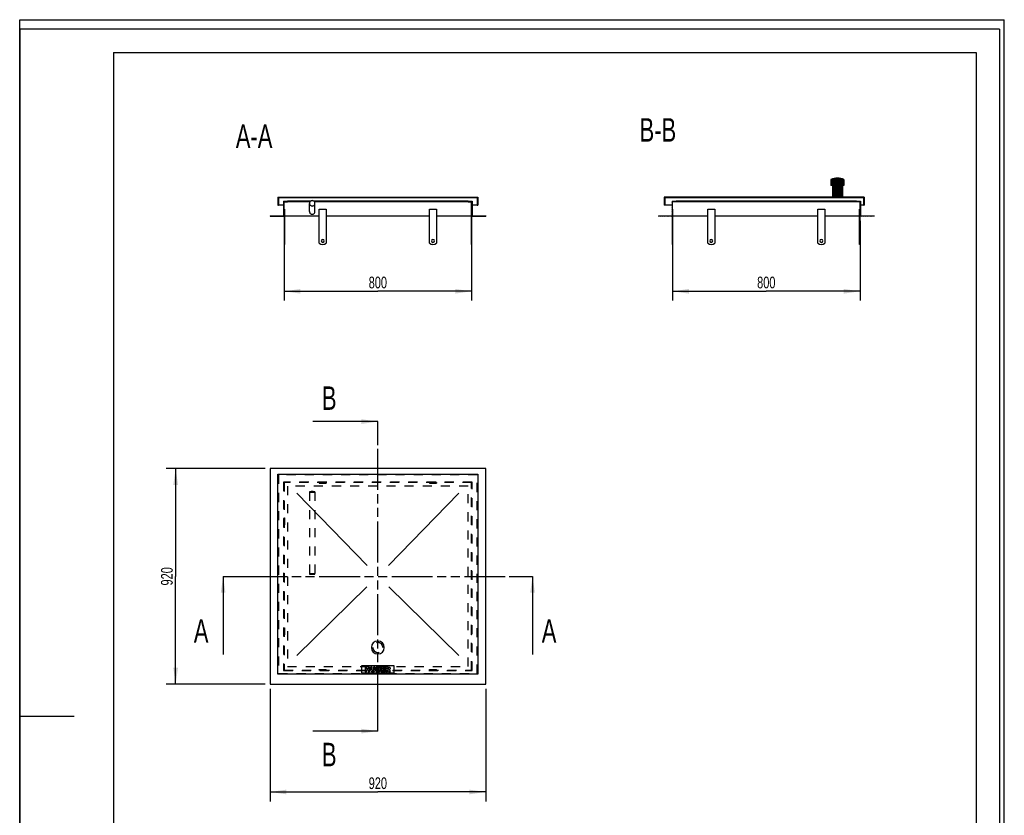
# Model space of a CAD drawing. Header units: millimetres. Extents: x 0 to 4200, y 0 to 5940.
# Tile 2 of 2: x 0 to 4200, y 2547 to 5940. Entities that reach past the tile are written whole.
import ezdxf

# ---------------------------------------------------------------- set-up
doc = ezdxf.new("R2010")
doc.units = ezdxf.units.MM
doc.header["$LTSCALE"] = 387.2
doc.linetypes.add('HIDDEN', pattern=[0.2, 0.1, -0.1])
doc.linetypes.add('PHANTOM', pattern=[0.8, 0.45, -0.05, 0.1, -0.05, 0.1, -0.05])
doc.layers.get('0').update_dxf_attribs({"linetype": 'CONTINUOUS'})
for name, color, linetype in [('_2D-BEM', 7, 'CONTINUOUS'), ('_ACHSEN', 7, 'CONTINUOUS'), ('_KURVEN', 7, 'CONTINUOUS'), ('_ZEICHNUNGSELEM', 7, 'CONTINUOUS'), ('DEFAULT_2', 8, 'HIDDEN'), ('HATCHING_BL0', 7, 'CONTINUOUS'), ('HATCHING_BL1', 7, 'CONTINUOUS')]:
    doc.layers.add(name, color=color, linetype=linetype)
doc.styles.get("Standard").update_dxf_attribs({"font": 'txt', "width": 0.7})
doc.dimstyles.new('DIMSTYLE_1', dxfattribs={"dimtxt": 50, "dimasz": 70, "dimexe": 2, "dimexo": 1, "dimtad": 1, "dimdec": 1, "dimtxsty": 'Standard', "dimblk": '_FILLED', "dimblk1": '_FILLED', "dimblk2": '_FILLED', "dimcen": 0.09, "dimadec": 0, "dimazin": 0, "dimtp": 0.8, "dimtm": 0.8, "dimtfac": 1, "dimtdec": 1, "dimtofl": 0, "dimtmove": 0, "dimatfit": 3, "dimldrblk": '_FILLED', "dimfxl": 1, "dimtolj": 1, "dimarcsym": 0})
doc.dimstyles.get("Standard").update_dxf_attribs({"dimtxt": 50, "dimasz": 70, "dimexe": 2, "dimexo": 1, "dimtad": 1, "dimdec": 1, "dimtxsty": 'Standard', "dimblk": '_FILLED', "dimblk1": '_FILLED', "dimblk2": '_FILLED', "dimcen": 0.09, "dimadec": 0, "dimazin": 0, "dimtol": 1, "dimtp": 0.1, "dimtm": 0.1, "dimtfac": 1, "dimtdec": 1, "dimtofl": 0, "dimtmove": 0, "dimatfit": 3, "dimldrblk": '_FILLED', "dimfxl": 1, "dimtolj": 1, "dimarcsym": 0})

# ---------------------------------------------------------------- blocks, each defined once
blk = doc.blocks.new('_FILLED')
at = {"color": 0, "linetype": 'ByBlock'}
blk.add_solid([(0, 0), (-1, 0.1428571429), (-1, -0.1428571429)], dxfattribs=at)
blk = doc.blocks.new('*D1')
at = {"layer": '_2D-BEM', "color": 2, "linetype": 'Continuous'}
for p, q in [((1127.7317073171, 5081.8440768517), (1127.7317073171, 4741.8440768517)), ((1927.7317073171, 5081.8440768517), (1927.7317073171, 4741.8440768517)), ((1127.7317073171, 4781.8440768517), (1527.7317073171, 4781.8440768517)), ((1927.7317073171, 4781.8440768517), (1527.7317073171, 4781.8440768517))]:
    blk.add_line(p, q, dxfattribs=at)
at = {"layer": '_2D-BEM', "color": 2, "linetype": 'Continuous', "xscale": 70, "yscale": 70, "zscale": 70, "rotation": 180}
blk.add_blockref('_FILLED', (1127.7317073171, 4781.8440768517), dxfattribs=at)
at = {"layer": '_2D-BEM', "color": 2, "linetype": 'Continuous', "xscale": 70, "yscale": 70, "zscale": 70}
blk.add_blockref('_FILLED', (1927.7317073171, 4781.8440768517), dxfattribs=at)
at = {"layer": '_2D-BEM', "color": 2, "linetype": 'Continuous', "insert": (1527.7317073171, 4844.3440768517), "char_height": 50, "width": 176.7857142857, "attachment_point": 2, "line_spacing_factor": 0.9}
blk.add_mtext('800', dxfattribs=at)
blk = doc.blocks.new('*D2')
at = {"layer": '_2D-BEM', "color": 2, "linetype": 'Continuous'}
for p, q in [((1047.7317073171, 4026.2875481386), (625.2663928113, 4026.2875481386)), ((665.2663928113, 4026.2875481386), (665.2663928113, 3566.2875481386)), ((665.2663928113, 3106.2875481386), (665.2663928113, 3566.2875481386)), ((1047.7317073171, 3106.2875481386), (625.2663928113, 3106.2875481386))]:
    blk.add_line(p, q, dxfattribs=at)
at = {"layer": '_2D-BEM', "color": 2, "linetype": 'Continuous', "xscale": 70, "yscale": 70, "zscale": 70}
for p, rotation in [((665.2663928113, 4026.2875481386), 90), ((665.2663928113, 3106.2875481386), 270)]:
    blk.add_blockref('_FILLED', p, dxfattribs=dict(at, rotation=rotation))
at = {"layer": '_2D-BEM', "color": 2, "linetype": 'Continuous', "insert": (602.7663928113, 3566.2875481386), "char_height": 50, "width": 176.7857142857, "attachment_point": 2, "rotation": 90, "line_spacing_factor": 0.9}
blk.add_mtext('920', dxfattribs=at)
blk = doc.blocks.new('*D3')
at = {"layer": '_2D-BEM', "color": 2, "linetype": 'Continuous'}
for p, q in [((1067.7317073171, 3086.2875481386), (1067.7317073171, 2606.632341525)), ((1987.7317073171, 3086.2875481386), (1987.7317073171, 2606.632341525)), ((1067.7317073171, 2646.632341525), (1527.7317073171, 2646.632341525)), ((1987.7317073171, 2646.632341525), (1527.7317073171, 2646.632341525))]:
    blk.add_line(p, q, dxfattribs=at)
at = {"layer": '_2D-BEM', "color": 2, "linetype": 'Continuous', "xscale": 70, "yscale": 70, "zscale": 70, "rotation": 180}
blk.add_blockref('_FILLED', (1067.7317073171, 2646.632341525), dxfattribs=at)
at = {"layer": '_2D-BEM', "color": 2, "linetype": 'Continuous', "xscale": 70, "yscale": 70, "zscale": 70}
blk.add_blockref('_FILLED', (1987.7317073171, 2646.632341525), dxfattribs=at)
at = {"layer": '_2D-BEM', "color": 2, "linetype": 'Continuous', "insert": (1527.7317073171, 2709.132341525), "char_height": 50, "width": 176.7857142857, "attachment_point": 2, "line_spacing_factor": 0.9}
blk.add_mtext('920', dxfattribs=at)
blk = doc.blocks.new('*D4')
at = {"layer": '_2D-BEM', "color": 2, "linetype": 'Continuous'}
for p, q in [((2784.6790757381, 5081.8440768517), (2784.6790757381, 4741.8440768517)), ((3584.6790757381, 5081.8440768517), (3584.6790757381, 4741.8440768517)), ((2784.6790757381, 4781.8440768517), (3184.6790757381, 4781.8440768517)), ((3584.6790757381, 4781.8440768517), (3184.6790757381, 4781.8440768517))]:
    blk.add_line(p, q, dxfattribs=at)
at = {"layer": '_2D-BEM', "color": 2, "linetype": 'Continuous', "xscale": 70, "yscale": 70, "zscale": 70, "rotation": 180}
blk.add_blockref('_FILLED', (2784.6790757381, 4781.8440768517), dxfattribs=at)
at = {"layer": '_2D-BEM', "color": 2, "linetype": 'Continuous', "xscale": 70, "yscale": 70, "zscale": 70}
blk.add_blockref('_FILLED', (3584.6790757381, 4781.8440768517), dxfattribs=at)
at = {"layer": '_2D-BEM', "color": 2, "linetype": 'Continuous', "insert": (3184.6790757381, 4844.3440768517), "char_height": 50, "width": 176.7857142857, "attachment_point": 2, "line_spacing_factor": 0.9}
blk.add_mtext('800', dxfattribs=at)
blk = doc.blocks.new('HATCHING_BL0', base_point=(1527.7317073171, 3399.8345829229))
at = {"layer": 'HATCHING_BL0', "color": 7, "linetype": 'PHANTOM'}
for p, q in [((867.7317073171, 3566.2875481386), (967.7317073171, 3566.2875481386)), ((967.7317073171, 3566.2875481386), (2087.7317073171, 3566.2875481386)), ((2087.7317073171, 3566.2875481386), (2187.7317073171, 3566.2875481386))]:
    blk.add_line(p, q, dxfattribs=at)
at = {"layer": 'HATCHING_BL0', "color": 7, "linetype": 'Continuous', "char_height": 100, "width": 128.5714285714, "attachment_point": 1, "line_spacing_factor": 0.9}
for insert in [(742.7317073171, 3383.3816177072), (2227.0174216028, 3383.3816177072)]:
    blk.add_mtext('A', dxfattribs=dict(at, insert=insert))
at = {"layer": 'HATCHING_BL0', "color": 7, "linetype": 'Continuous'}
for points in [[(867.7317073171, 3566.2875481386), (867.7317073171, 3233.3816177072)], [(2187.7317073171, 3566.2875481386), (2187.7317073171, 3233.3816177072)]]:
    blk.add_leader(points, dimstyle='Standard', override={"dimtad": 0}, dxfattribs=at)
blk = doc.blocks.new('HATCHING_BL1', base_point=(1388.7892813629, 3566.2875481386))
at = {"layer": 'HATCHING_BL1', "color": 7, "linetype": 'PHANTOM'}
for p, q in [((1527.7317073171, 4126.2875481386), (1527.7317073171, 4226.2875481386)), ((1527.7317073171, 3006.2875481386), (1527.7317073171, 4126.2875481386)), ((1527.7317073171, 2906.2875481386), (1527.7317073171, 3006.2875481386))]:
    blk.add_line(p, q, dxfattribs=at)
at = {"layer": 'HATCHING_BL1', "color": 7, "linetype": 'Continuous', "char_height": 100, "width": 117.8571428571, "attachment_point": 1, "line_spacing_factor": 0.9}
for insert in [(1289.1325696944, 4376.2875481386), (1289.1325696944, 2856.2875481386)]:
    blk.add_mtext('B', dxfattribs=dict(at, insert=insert))
at = {"layer": 'HATCHING_BL1', "color": 7, "linetype": 'Continuous'}
for points in [[(1527.7317073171, 4226.2875481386), (1249.8468554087, 4226.2875481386)], [(1527.7317073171, 2906.2875481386), (1249.8468554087, 2906.2875481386)]]:
    blk.add_leader(points, dimstyle='Standard', override={"dimtad": 0}, dxfattribs=at)

msp = doc.modelspace()

# ---------------------------------------------------------------- hatches: boundary and pattern name
at = {"linetype": 'Continuous'}
h = msp.add_hatch(dxfattribs=at)
h.set_pattern_fill('B', color=2, scale=2.6054165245, angle=45, style=0, pattern_type=0)
h.set_pattern_definition([(45, (0, 0), (-1.8423076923, 1.8423076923), [])])
h.paths.add_polyline_path([(3644.6790757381, 5101.8440768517), (3584.6790757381, 5101.8440768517), (3584.6790757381, 5163.8440768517), (3569.6790757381, 5163.8440768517), (3569.6790757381, 5165.8440768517), (3586.6790757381, 5165.8440768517), (3586.6790757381, 5103.8440768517), (3644.6790757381, 5103.8440768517)])
edge = h.paths.add_edge_path()
edge.add_line((2784.6790757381, 5101.8440768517), (2724.6790757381, 5101.8440768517))
edge.add_line((2724.6790757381, 5103.8440768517), (2724.6790757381, 5101.8440768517))
edge.add_line((2724.6790757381, 5103.8440768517), (2782.6790757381, 5103.8440768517))
edge.add_line((2782.6790757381, 5165.8440768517), (2782.6790757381, 5103.8440768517))
edge.add_line((2782.6790757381, 5165.8440768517), (2799.6790757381, 5165.8440768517))
edge.add_line((2799.6790757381, 5163.8440768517), (2799.6790757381, 5165.8440768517))
edge.add_line((2799.6790757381, 5163.8440768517), (2784.6790757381, 5163.8440768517))
edge.add_line((2784.6790757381, 5101.8440768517), (2784.6790757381, 5163.8440768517))
edge = h.paths.add_edge_path()
edge.add_line((3601.6790757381, 5148.8440768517), (3599.6790757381, 5148.8440768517))
edge.add_line((3599.6790757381, 5180.8440768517), (3599.6790757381, 5148.8440768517))
edge.add_line((3599.6790757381, 5180.8440768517), (2751.6790757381, 5180.8440768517))
edge.add_line((2751.6790757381, 5180.8440768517), (2751.6790757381, 5148.8440768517))
edge.add_line((2751.6790757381, 5148.8440768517), (2749.6790757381, 5148.8440768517))
edge.add_line((2749.6790757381, 5182.8440768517), (2749.6790757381, 5148.8440768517))
edge.add_line((3466.9290757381, 5182.8440768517), (2749.6790757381, 5182.8440768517))
edge.add_line((3466.9290757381, 5232.8440768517), (3466.9290757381, 5182.8440768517))
edge.add_line((3466.9290757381, 5232.8440768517), (3460.6290757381, 5232.8440768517))
edge.add_line((3460.6290757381, 5257.8440768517), (3460.6290757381, 5232.8440768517))
edge.add_arc((3488.1290757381, 5207.3465521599), 57.5, 90, 118.5718781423)
edge.add_arc((3488.1290757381, 5207.3465521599), 57.5, 61.42812185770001, 90)
edge.add_line((3515.6290757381, 5257.8440768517), (3515.6290757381, 5232.8440768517))
edge.add_line((3515.6290757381, 5232.8440768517), (3509.3290757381, 5232.8440768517))
edge.add_line((3509.3290757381, 5232.8440768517), (3509.3290757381, 5182.8440768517))
edge.add_line((3601.6790757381, 5182.8440768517), (3509.3290757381, 5182.8440768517))
edge.add_line((3601.6790757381, 5182.8440768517), (3601.6790757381, 5148.8440768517))
h = msp.add_hatch(dxfattribs=at)
h.set_pattern_fill('A', color=2, scale=2.6298932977, angle=45, style=0, pattern_type=0)
h.set_pattern_definition([(45, (0, 0), (-1.8596153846, 1.8596153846), [])])
edge = h.paths.add_edge_path()
edge.add_line((1067.7317073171, 5101.8440768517), (1127.7317073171, 5101.8440768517))
edge.add_line((1067.7317073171, 5103.8440768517), (1067.7317073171, 5101.8440768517))
edge.add_line((1067.7317073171, 5103.8440768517), (1125.7317073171, 5103.8440768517))
edge.add_line((1125.7317073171, 5165.8440768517), (1125.7317073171, 5103.8440768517))
edge.add_line((1125.7317073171, 5165.8440768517), (1142.7317073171, 5165.8440768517))
edge.add_line((1142.7317073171, 5163.8440768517), (1142.7317073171, 5165.8440768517))
edge.add_line((1127.7317073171, 5163.8440768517), (1142.7317073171, 5163.8440768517))
edge.add_line((1127.7317073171, 5101.8440768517), (1127.7317073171, 5163.8440768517))
edge = h.paths.add_edge_path()
edge.add_line((1927.7317073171, 5101.8440768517), (1987.7317073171, 5101.8440768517))
edge.add_line((1927.7317073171, 5101.8440768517), (1927.7317073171, 5163.8440768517))
edge.add_line((1912.7317073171, 5163.8440768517), (1927.7317073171, 5163.8440768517))
edge.add_line((1912.7317073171, 5163.8440768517), (1912.7317073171, 5165.8440768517))
edge.add_line((1912.7317073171, 5165.8440768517), (1929.7317073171, 5165.8440768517))
edge.add_line((1929.7317073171, 5165.8440768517), (1929.7317073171, 5103.8440768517))
edge.add_line((1929.7317073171, 5103.8440768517), (1987.7317073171, 5103.8440768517))
edge.add_line((1987.7317073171, 5103.8440768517), (1987.7317073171, 5101.8440768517))
edge = h.paths.add_edge_path()
edge.add_line((1101.7317073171, 5148.8440768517), (1103.7317073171, 5148.8440768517))
edge.add_line((1101.7317073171, 5182.8440768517), (1101.7317073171, 5148.8440768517))
edge.add_line((1101.7317073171, 5182.8440768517), (1953.7317073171, 5182.8440768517))
edge.add_line((1953.7317073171, 5182.8440768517), (1953.7317073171, 5148.8440768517))
edge.add_line((1951.7317073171, 5148.8440768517), (1953.7317073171, 5148.8440768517))
edge.add_line((1951.7317073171, 5180.8440768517), (1951.7317073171, 5148.8440768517))
edge.add_line((1951.7317073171, 5180.8440768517), (1103.7317073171, 5180.8440768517))
edge.add_line((1103.7317073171, 5180.8440768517), (1103.7317073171, 5148.8440768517))

# ---------------------------------------------------------------- linework, layer by layer
at = {"color": 7, "linetype": 'Continuous'}
for p, q in [((0, 5940), (4200, 5940)), ((0, 0), (0, 5940)), ((0, 5940), (4200, 5940)), ((0, 0), (0, 5940)), ((4200, 0), (4200, 5940)), ((4200, 0), (4200, 5940)), ((3460.6290757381, 5257.8440768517), (3460.6290757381, 5232.8440768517)), ((3515.6290757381, 5257.8440768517), (3515.6290757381, 5232.8440768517)), ((3466.9290757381, 5232.8440768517), (3460.6290757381, 5232.8440768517)), ((3466.9290757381, 5232.8440768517), (3466.9290757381, 5182.8440768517)), ((3515.6290757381, 5232.8440768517), (3509.3290757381, 5232.8440768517)), ((3509.3290757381, 5232.8440768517), (3509.3290757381, 5182.8440768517)), ((1101.7317073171, 5182.8440768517), (1953.7317073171, 5182.8440768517)), ((1101.7317073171, 5182.8440768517), (1101.7317073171, 5148.8440768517)), ((1103.7317073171, 5180.8440768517), (1103.7317073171, 5148.8440768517)), ((1951.7317073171, 5180.8440768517), (1103.7317073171, 5180.8440768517)), ((1951.7317073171, 5180.8440768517), (1951.7317073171, 5148.8440768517)), ((1953.7317073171, 5182.8440768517), (1953.7317073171, 5148.8440768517)), ((3466.9290757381, 5182.8440768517), (2749.6790757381, 5182.8440768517)), ((2749.6790757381, 5182.8440768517), (2749.6790757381, 5148.8440768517)), ((2751.6790757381, 5180.8440768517), (2751.6790757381, 5148.8440768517)), ((3599.6790757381, 5180.8440768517), (2751.6790757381, 5180.8440768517)), ((3601.6790757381, 5182.8440768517), (3509.3290757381, 5182.8440768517)), ((3599.6790757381, 5180.8440768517), (3599.6790757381, 5148.8440768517)), ((3601.6790757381, 5182.8440768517), (3601.6790757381, 5148.8440768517)), ((1101.7317073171, 5148.8440768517), (1103.7317073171, 5148.8440768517)), ((1125.7317073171, 5148.8440768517), (1103.7317073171, 5148.8440768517)), ((1125.7317073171, 5165.8440768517), (1142.7317073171, 5165.8440768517)), ((1125.7317073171, 5165.8440768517), (1125.7317073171, 5103.8440768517)), ((1127.7317073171, 5163.8440768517), (1142.7317073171, 5163.8440768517)), ((1127.7317073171, 5101.8440768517), (1127.7317073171, 5163.8440768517)), ((1240.6379890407, 5165.8440768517), (1142.7317073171, 5165.8440768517)), ((1142.7317073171, 5163.8440768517), (1142.7317073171, 5165.8440768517)), ((1238.6422257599, 5163.8440768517), (1142.7317073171, 5163.8440768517)), ((1236.2317073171, 5121.8440768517), (1236.2317073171, 5156.8440768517)), ((1912.7317073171, 5165.8440768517), (1254.8254255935, 5165.8440768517)), ((1912.7317073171, 5163.8440768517), (1256.8211888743, 5163.8440768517)), ((1259.2317073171, 5121.8440768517), (1259.2317073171, 5156.8440768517)), ((1912.7317073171, 5165.8440768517), (1929.7317073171, 5165.8440768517)), ((1912.7317073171, 5163.8440768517), (1912.7317073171, 5165.8440768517)), ((1912.7317073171, 5163.8440768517), (1927.7317073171, 5163.8440768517)), ((1927.7317073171, 5101.8440768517), (1927.7317073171, 5163.8440768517)), ((1929.7317073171, 5165.8440768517), (1929.7317073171, 5103.8440768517)), ((1951.7317073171, 5148.8440768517), (1929.7317073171, 5148.8440768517)), ((1951.7317073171, 5148.8440768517), (1953.7317073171, 5148.8440768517)), ((2751.6790757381, 5148.8440768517), (2749.6790757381, 5148.8440768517)), ((2782.6790757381, 5148.8440768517), (2751.6790757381, 5148.8440768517)), ((2782.6790757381, 5165.8440768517), (2799.6790757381, 5165.8440768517)), ((2782.6790757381, 5165.8440768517), (2782.6790757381, 5103.8440768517)), ((2799.6790757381, 5163.8440768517), (2784.6790757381, 5163.8440768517)), ((2784.6790757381, 5101.8440768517), (2784.6790757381, 5163.8440768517)), ((3569.6790757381, 5165.8440768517), (2799.6790757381, 5165.8440768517)), ((2799.6790757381, 5163.8440768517), (2799.6790757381, 5165.8440768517)), ((3569.6790757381, 5163.8440768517), (2799.6790757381, 5163.8440768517)), ((3569.6790757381, 5163.8440768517), (3569.6790757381, 5165.8440768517)), ((3569.6790757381, 5165.8440768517), (3586.6790757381, 5165.8440768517)), ((3584.6790757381, 5163.8440768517), (3569.6790757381, 5163.8440768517)), ((3582.6790757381, 4986.8440768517), (3582.6790757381, 5131.8440768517)), ((3584.6790757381, 5131.8440768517), (3582.6790757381, 5131.8440768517)), ((3584.6790757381, 5101.8440768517), (3584.6790757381, 5163.8440768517)), ((3586.6790757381, 5165.8440768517), (3586.6790757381, 5103.8440768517)), ((3599.6790757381, 5148.8440768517), (3586.6790757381, 5148.8440768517)), ((3601.6790757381, 5148.8440768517), (3599.6790757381, 5148.8440768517)), ((1067.7317073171, 5103.8440768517), (1125.7317073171, 5103.8440768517)), ((1067.7317073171, 5103.8440768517), (1067.7317073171, 5101.8440768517)), ((1067.7317073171, 5101.8440768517), (1127.7317073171, 5101.8440768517)), ((1927.7317073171, 5101.8440768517), (1987.7317073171, 5101.8440768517)), ((1929.7317073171, 5103.8440768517), (1987.7317073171, 5103.8440768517)), ((1987.7317073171, 5103.8440768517), (1987.7317073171, 5101.8440768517)), ((2724.6790757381, 5103.8440768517), (2782.6790757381, 5103.8440768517)), ((2724.6790757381, 5103.8440768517), (2724.6790757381, 5101.8440768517)), ((2784.6790757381, 5101.8440768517), (2724.6790757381, 5101.8440768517)), ((3644.6790757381, 5101.8440768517), (3584.6790757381, 5101.8440768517)), ((3584.6790757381, 4986.8440768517), (3584.6790757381, 5101.8440768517)), ((3586.6790757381, 5103.8440768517), (3644.6790757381, 5103.8440768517)), ((3644.6790757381, 5103.8440768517), (3644.6790757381, 5101.8440768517)), ((1127.7317073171, 4981.8440768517), (1129.7317073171, 4981.8440768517)), ((1925.7317073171, 4981.8440768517), (1927.7317073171, 4981.8440768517)), ((2786.6790757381, 4981.8440768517), (2784.6790757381, 4981.8440768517)), ((3582.6790757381, 4981.8440768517), (3582.6790757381, 4986.8440768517)), ((3584.6790757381, 4986.8440768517), (3582.6790757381, 4986.8440768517)), ((3584.6790757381, 4981.8440768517), (3582.6790757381, 4981.8440768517)), ((3584.6790757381, 4981.8440768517), (3584.6790757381, 4986.8440768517)), ((1987.7317073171, 4026.2875481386), (1067.7317073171, 4026.2875481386)), ((1067.7317073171, 4026.2875481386), (1067.7317073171, 3106.2875481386)), ((1101.7317073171, 3149.2875481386), (1101.7317073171, 4001.2875481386)), ((1101.7317073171, 4001.2875481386), (1953.7317073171, 4001.2875481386)), ((1953.7317073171, 4001.2875481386), (1953.7317073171, 3149.2875481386)), ((1987.7317073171, 3106.2875481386), (1987.7317073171, 4026.2875481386)), ((1953.7317073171, 3149.2875481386), (1101.7317073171, 3149.2875481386)), ((1067.7317073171, 3106.2875481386), (1987.7317073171, 3106.2875481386))]:
    msp.add_line(p, q, dxfattribs=at)
at = {"color": 3, "linetype": 'Continuous'}
for p, q in [((0, 5900), (0, 2970)), ((4180, 5900), (0, 5900)), ((4180, 5900), (4180, 0)), ((0, 2970), (0, 0)), ((0, 2970), (232, 2970))]:
    msp.add_line(p, q, dxfattribs=at)
at = {"color": 5, "linetype": 'Continuous'}
for p, q in [((400, 5800), (4080, 5800)), ((400, 5800), (400, 100)), ((4080, 5800), (4080, 100))]:
    msp.add_line(p, q, dxfattribs=at)
at = {"color": 7, "linetype": 'Continuous'}
for start, end in [(90, 118.5718781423), (61.42812185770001, 90)]:
    msp.add_arc((3488.1290757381, 5207.3465521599), 57.5, start, end, dxfattribs=at)
for points, knots in [([(1247.7317073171, 5168.2870045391), (1246.2362967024, 5168.2870045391), (1243.214986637, 5167.6925547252), (1239.3926839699, 5165.1481286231), (1236.8311961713, 5161.3445732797), (1236.2317073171, 5158.3326296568), (1236.2317073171, 5156.8440768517)], [0, 0, 0, 0, 0.2505742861, 0.500812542, 0.7505748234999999, 1, 1, 1, 1]), ([(1259.2317073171, 5156.8440768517), (1259.2317073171, 5158.3326296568), (1258.6322184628, 5161.3445732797), (1256.0707306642, 5165.1481286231), (1252.2484279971, 5167.6925547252), (1249.2271179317, 5168.2870045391), (1247.7317073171, 5168.2870045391)], [0, 0, 0, 0, 0.2494251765, 0.499187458, 0.7494257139, 1, 1, 1, 1]), ([(1236.2317073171, 5156.8440768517), (1236.2317073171, 5155.355524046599), (1236.8311961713, 5152.3435804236), (1239.3926839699, 5148.5400250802), (1243.214986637, 5145.9955989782), (1246.2362967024, 5145.4011491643), (1247.7317073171, 5145.4011491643)], [0, 0, 0, 0, 0.2494251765, 0.499187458, 0.7494257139, 1, 1, 1, 1]), ([(1247.7317073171, 5145.4011491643), (1249.2271179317, 5145.4011491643), (1252.2484279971, 5145.9955989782), (1256.0707306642, 5148.5400250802), (1258.6322184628, 5152.3435804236), (1259.2317073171, 5155.355524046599), (1259.2317073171, 5156.8440768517)], [0, 0, 0, 0, 0.2505742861, 0.500812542, 0.7505748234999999, 1, 1, 1, 1]), ([(1236.2317073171, 5121.8440768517), (1236.2317073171, 5120.355524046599), (1236.8311961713, 5117.3435804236), (1239.3926839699, 5113.5400250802), (1243.214986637, 5110.9955989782), (1246.2362967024, 5110.4011491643), (1247.7317073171, 5110.4011491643)], [0, 0, 0, 0, 0.2494251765, 0.499187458, 0.7494257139, 1, 1, 1, 1]), ([(1247.7317073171, 5110.4011491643), (1249.2271179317, 5110.4011491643), (1252.2484279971, 5110.9955989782), (1256.0707306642, 5113.5400250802), (1258.6322184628, 5117.3435804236), (1259.2317073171, 5120.355524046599), (1259.2317073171, 5121.8440768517)], [0, 0, 0, 0, 0.2505742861, 0.500812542, 0.7505748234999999, 1, 1, 1, 1])]:
    msp.add_open_spline(points, degree=3, knots=knots, dxfattribs=at)
at = {"layer": '_ACHSEN', "color": 7, "linetype": 'Continuous'}
for p, q in [((1127.7317073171, 5131.8440768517), (1129.7317073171, 5131.8440768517)), ((1129.7317073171, 5131.8440768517), (1129.7317073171, 4986.8440768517)), ((1277.7317073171, 4986.8440768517), (1277.7317073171, 5131.8440768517)), ((1277.7317073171, 5131.8440768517), (1307.7317073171, 5131.8440768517)), ((1307.7317073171, 5131.8440768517), (1307.7317073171, 4986.8440768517)), ((1747.7317073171, 5131.8440768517), (1777.7317073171, 5131.8440768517)), ((1747.7317073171, 4986.8440768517), (1747.7317073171, 5131.8440768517)), ((1777.7317073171, 5131.8440768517), (1777.7317073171, 4986.8440768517)), ((1925.7317073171, 5131.8440768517), (1925.7317073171, 4986.8440768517)), ((1927.7317073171, 5131.8440768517), (1925.7317073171, 5131.8440768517)), ((2784.6790757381, 5131.8440768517), (2786.6790757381, 5131.8440768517)), ((2786.6790757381, 4986.8440768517), (2786.6790757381, 5131.8440768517)), ((2934.6790757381, 4986.8440768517), (2934.6790757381, 5131.8440768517)), ((2934.6790757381, 5131.8440768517), (2964.6790757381, 5131.8440768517)), ((2964.6790757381, 5131.8440768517), (2964.6790757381, 4986.8440768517)), ((3404.6790757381, 5131.8440768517), (3434.6790757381, 5131.8440768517)), ((3404.6790757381, 4986.8440768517), (3404.6790757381, 5131.8440768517)), ((3434.6790757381, 5131.8440768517), (3434.6790757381, 4986.8440768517)), ((1127.7317073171, 5101.8440768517), (1127.7317073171, 4986.8440768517)), ((1277.7317073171, 5101.8440768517), (1129.7317073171, 5101.8440768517)), ((1747.7317073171, 5101.8440768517), (1307.7317073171, 5101.8440768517)), ((1925.7317073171, 5101.8440768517), (1777.7317073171, 5101.8440768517)), ((1927.7317073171, 5101.8440768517), (1927.7317073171, 4986.8440768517)), ((2784.6790757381, 4986.8440768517), (2784.6790757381, 5101.8440768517)), ((2934.6790757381, 5101.8440768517), (2786.6790757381, 5101.8440768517)), ((3404.6790757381, 5101.8440768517), (2964.6790757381, 5101.8440768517)), ((3582.6790757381, 5101.8440768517), (3434.6790757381, 5101.8440768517)), ((1127.7317073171, 4986.8440768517), (1127.7317073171, 4981.8440825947)), ((1127.7317073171, 4986.8440768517), (1129.7317073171, 4986.8440768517)), ((1129.7317073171, 4986.8440768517), (1129.7317073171, 4981.8440825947)), ((1925.7317073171, 4986.8440768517), (1925.7317073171, 4981.8440825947)), ((1927.7317073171, 4986.8440768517), (1925.7317073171, 4986.8440768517)), ((1927.7317073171, 4986.8440768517), (1927.7317073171, 4981.8440825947)), ((2784.6790757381, 4981.8440825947), (2784.6790757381, 4986.8440768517)), ((2784.6790757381, 4986.8440768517), (2786.6790757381, 4986.8440768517)), ((2786.6790757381, 4981.8440825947), (2786.6790757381, 4986.8440768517))]:
    msp.add_line(p, q, dxfattribs=at)
at = {"layer": '_ACHSEN', "color": 8, "linetype": 'HIDDEN'}
for p, q in [((1307.7317073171, 3966.2875481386), (1277.7317073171, 3966.2875481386)), ((1277.7317073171, 3966.2875481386), (1277.7317073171, 3964.2875481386)), ((1277.7317073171, 3964.2875481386), (1307.7317073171, 3964.2875481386)), ((1286.2317073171, 3966.2875481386), (1286.2317073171, 3964.2875481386)), ((1286.2317073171, 3966.2875481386), (1299.2317073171, 3966.2875481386)), ((1286.2317073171, 3964.2875481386), (1299.2317073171, 3964.2875481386)), ((1299.2317073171, 3966.2875481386), (1299.2317073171, 3964.2875481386)), ((1307.7317073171, 3966.2875481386), (1307.7317073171, 3964.2875481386)), ((1777.7317073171, 3966.2875481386), (1747.7317073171, 3966.2875481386)), ((1747.7317073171, 3966.2875481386), (1747.7317073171, 3964.2875481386)), ((1747.7317073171, 3964.2875481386), (1777.7317073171, 3964.2875481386)), ((1756.2317073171, 3966.2875481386), (1756.2317073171, 3964.2875481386)), ((1756.2317073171, 3966.2875481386), (1769.2317073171, 3966.2875481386)), ((1756.2317073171, 3964.2875481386), (1769.2317073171, 3964.2875481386)), ((1769.2317073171, 3966.2875481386), (1769.2317073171, 3964.2875481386)), ((1777.7317073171, 3966.2875481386), (1777.7317073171, 3964.2875481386)), ((1127.7317073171, 3786.2875481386), (1127.7317073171, 3816.2875481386)), ((1127.7317073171, 3816.2875481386), (1129.7317073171, 3816.2875481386)), ((1127.7317073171, 3807.7875481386), (1129.7317073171, 3807.7875481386)), ((1127.7317073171, 3807.7875481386), (1127.7317073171, 3794.7875481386)), ((1127.7317073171, 3794.7875481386), (1129.7317073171, 3794.7875481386)), ((1127.7317073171, 3786.2875481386), (1129.7317073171, 3786.2875481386)), ((1129.7317073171, 3816.2875481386), (1129.7317073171, 3786.2875481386)), ((1129.7317073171, 3807.7875481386), (1129.7317073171, 3794.7875481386)), ((1927.7317073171, 3816.2875481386), (1925.7317073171, 3816.2875481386)), ((1925.7317073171, 3816.2875481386), (1925.7317073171, 3786.2875481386)), ((1927.7317073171, 3807.7875481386), (1925.7317073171, 3807.7875481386)), ((1925.7317073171, 3807.7875481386), (1925.7317073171, 3794.7875481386)), ((1927.7317073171, 3794.7875481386), (1925.7317073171, 3794.7875481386)), ((1927.7317073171, 3786.2875481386), (1925.7317073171, 3786.2875481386)), ((1927.7317073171, 3786.2875481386), (1927.7317073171, 3816.2875481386)), ((1927.7317073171, 3807.7875481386), (1927.7317073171, 3794.7875481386)), ((1127.7317073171, 3316.2875481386), (1127.7317073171, 3346.2875481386)), ((1127.7317073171, 3346.2875481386), (1129.7317073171, 3346.2875481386)), ((1127.7317073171, 3337.7875481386), (1129.7317073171, 3337.7875481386)), ((1127.7317073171, 3337.7875481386), (1127.7317073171, 3324.7875481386)), ((1127.7317073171, 3324.7875481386), (1129.7317073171, 3324.7875481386)), ((1129.7317073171, 3346.2875481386), (1129.7317073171, 3316.2875481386)), ((1129.7317073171, 3337.7875481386), (1129.7317073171, 3324.7875481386)), ((1927.7317073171, 3346.2875481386), (1925.7317073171, 3346.2875481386)), ((1925.7317073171, 3346.2875481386), (1925.7317073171, 3316.2875481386)), ((1927.7317073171, 3337.7875481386), (1925.7317073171, 3337.7875481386)), ((1925.7317073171, 3337.7875481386), (1925.7317073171, 3324.7875481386)), ((1927.7317073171, 3324.7875481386), (1925.7317073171, 3324.7875481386)), ((1927.7317073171, 3316.2875481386), (1927.7317073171, 3346.2875481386)), ((1927.7317073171, 3337.7875481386), (1927.7317073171, 3324.7875481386)), ((1127.7317073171, 3316.2875481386), (1129.7317073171, 3316.2875481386)), ((1927.7317073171, 3316.2875481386), (1925.7317073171, 3316.2875481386))]:
    msp.add_line(p, q, dxfattribs=at)
at = {"layer": '_ACHSEN', "color": 7, "linetype": 'Continuous'}
for centre, radius, start, end in [((1292.7317073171, 4996.8440768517), 6.5, 0, 180), ((1762.7317073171, 4996.8440768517), 6.5, 0, 180), ((2949.6790757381, 4996.8440768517), 6.5, 0, 180), ((3419.6790757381, 4996.8440768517), 6.5, 0, 180), ((1292.7317073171, 5006.8440768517), 25, 233.1301023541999, 306.8698976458), ((1292.7317073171, 4996.8440768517), 6.5, 180, 360), ((1762.7317073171, 5006.8440768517), 25, 233.1301023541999, 306.8698976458), ((1762.7317073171, 4996.8440768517), 6.5, 180, 360), ((2949.6790757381, 5006.8440768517), 25, 233.1301023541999, 306.8698976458), ((2949.6790757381, 4996.8440768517), 6.5, 180, 360), ((3419.6790757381, 5006.8440768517), 25, 233.1301023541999, 306.8698976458), ((3419.6790757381, 4996.8440768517), 6.5, 180, 360), ((1527.7317073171, 3262.8375481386), 27.5, 0, 180), ((1527.7317073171, 3262.8375481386), 27.5, 180, 360)]:
    msp.add_arc(centre, radius, start, end, dxfattribs=at)
at = {"layer": '_ACHSEN', "color": 8, "linetype": 'HIDDEN'}
for start, end in [(0, 180), (180, 360)]:
    msp.add_arc((1527.7317073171, 3262.8375481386), 21.2, start, end, dxfattribs=at)
at = {"layer": '_KURVEN', "color": 4, "linetype": 'Continuous'}
for p, q in [((1482.2526894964, 3612.7273902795), (1181.7317073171, 3921.2875481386)), ((1573.2107251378, 3612.7273902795), (1873.7317073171, 3921.2875481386)), ((1181.7317073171, 3229.2875481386), (1481.2817167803, 3520.8188954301)), ((1574.1816978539, 3520.8188954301), (1873.7317073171, 3229.2875481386)), ((1457.7317073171, 3184.2875481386), (1457.7317073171, 3154.2875481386)), ((1597.7317073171, 3184.2875481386), (1457.7317073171, 3184.2875481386)), ((1457.7317073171, 3154.2875481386), (1597.7317073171, 3154.2875481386)), ((1473.6389379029, 3179.2875481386), (1473.6389379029, 3159.2875481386)), ((1479.8190200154, 3179.2875481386), (1473.6389379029, 3179.2875481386)), ((1473.6389379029, 3159.2875481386), (1479.8190200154, 3159.2875481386)), ((1479.8190200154, 3172.2889126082), (1479.8190200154, 3179.2875481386)), ((1486.5720891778, 3172.2889126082), (1479.8190200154, 3172.2889126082)), ((1479.8190200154, 3159.2875481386), (1479.8190200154, 3167.3775888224)), ((1479.8190200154, 3167.3775888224), (1486.5720891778, 3167.3775888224)), ((1492.7794551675, 3179.2875481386), (1486.5720891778, 3179.2875481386)), ((1486.5720891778, 3179.2875481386), (1486.5720891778, 3172.2889126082)), ((1486.5720891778, 3167.3775888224), (1486.5720891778, 3159.2875481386)), ((1486.5720891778, 3159.2875481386), (1492.7794551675, 3159.2875481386)), ((1492.7794551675, 3159.2875481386), (1492.7794551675, 3179.2875481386)), ((1503.0659508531, 3179.2875481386), (1496.8995117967, 3179.2875481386)), ((1496.8995117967, 3179.2875481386), (1496.8995117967, 3167.3639465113)), ((1503.0659508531, 3167.0774526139), (1503.0659508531, 3179.2875481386)), ((1509.9008750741, 3179.2875481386), (1509.9008750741, 3167.0774526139)), ((1516.0673165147, 3179.2875481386), (1509.9008750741, 3179.2875481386)), ((1516.0673165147, 3167.3639465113), (1516.0673165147, 3179.2875481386)), ((1531.7426228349, 3179.2875481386), (1520.1737284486, 3179.2875481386)), ((1520.1737284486, 3179.2875481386), (1520.1737284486, 3159.2875481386)), ((1520.1737284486, 3159.2875481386), (1530.842211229, 3159.2875481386)), ((1526.4083790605, 3171.443073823), (1526.4083790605, 3175.2357066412)), ((1526.4083790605, 3175.2357066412), (1529.1368937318, 3175.2357066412)), ((1529.0959620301, 3171.443073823), (1526.4083790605, 3171.443073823)), ((1526.4083790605, 3163.5849560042), (1526.4083790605, 3167.6367975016)), ((1526.4083790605, 3167.6367975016), (1529.5461678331, 3167.6367975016)), ((1529.5598101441, 3163.5849560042), (1526.4083790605, 3163.5849560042)), ((1541.8790459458, 3179.2875481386), (1541.8790459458, 3159.2875481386)), ((1558.4411167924, 3179.2875481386), (1541.8790459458, 3179.2875481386)), ((1541.8790459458, 3159.2875481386), (1558.7412571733, 3159.2875481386)), ((1548.0727696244, 3171.8387079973), (1548.0727696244, 3175.0174248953)), ((1548.0727696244, 3175.0174248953), (1558.4411167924, 3175.0174248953)), ((1557.690775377, 3171.8387079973), (1548.0727696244, 3171.8387079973)), ((1548.0727696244, 3163.8168797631), (1548.0727696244, 3167.7595806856)), ((1548.0727696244, 3167.7595806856), (1557.690775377, 3167.7595806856)), ((1558.7412571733, 3163.8168797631), (1548.0727696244, 3163.8168797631)), ((1557.690775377, 3167.7595806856), (1557.690775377, 3171.8387079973)), ((1558.4411167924, 3175.0174248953), (1558.4411167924, 3179.2875481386)), ((1558.7412571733, 3159.2875481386), (1558.7412571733, 3163.8168797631)), ((1572.4520325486, 3179.2875481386), (1562.1519017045, 3179.2875481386)), ((1562.1519017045, 3179.2875481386), (1562.1519017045, 3159.2875481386)), ((1562.1519017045, 3159.2875481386), (1568.3592629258, 3159.2875481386)), ((1568.3592629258, 3171.1838651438), (1568.3592629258, 3175.2493489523)), ((1568.3592629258, 3175.2493489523), (1571.0741352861, 3175.2493489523)), ((1570.9649967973, 3171.1838651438), (1568.3592629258, 3171.1838651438)), ((1568.3592629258, 3159.2875481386), (1568.3592629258, 3167.4048740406)), ((1568.3592629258, 3167.4048740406), (1568.9049649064, 3167.4048740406)), ((1571.5379834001, 3165.3994173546), (1574.8394799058, 3159.2875481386)), ((1574.8394799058, 3159.2875481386), (1581.8244767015, 3159.2875481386)), ((1581.8244767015, 3159.2875481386), (1578.8231110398, 3165.0719953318)), ((1597.7317073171, 3154.2875481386), (1597.7317073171, 3184.2875481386))]:
    msp.add_line(p, q, dxfattribs=at)
for points in [[(1497.4703521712, 3163.9799582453), (1497.0905065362, 3165.2629912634), (1496.8995117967, 3166.3816816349), (1496.8995117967, 3167.3639465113)], [(1498.7855510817, 3161.6779140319), (1498.1409835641, 3162.4253381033), (1497.7044224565, 3163.1893215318), (1497.4703521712, 3163.9799582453)], [(1500.9089197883, 3159.9532112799), (1500.1327991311, 3160.3653107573), (1499.423384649, 3160.9382984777), (1498.7855510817, 3161.6779140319)], [(1503.7890052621, 3159.1511224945), (1502.6430296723, 3159.2875481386), (1501.6744088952, 3159.5467568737), (1500.9089197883, 3159.9532112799)], [(1503.0659508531, 3167.0774526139), (1503.0659508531, 3165.9860474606), (1503.3660864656, 3165.1402086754), (1503.9663596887, 3164.5262923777)], [(1506.9813656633, 3158.9464840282), (1505.999102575, 3158.9464840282), (1504.9349808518, 3159.0146968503), (1503.7890052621, 3159.1511224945)], [(1503.9663596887, 3164.5262923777), (1504.5666312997, 3163.912377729), (1505.412471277, 3163.6122412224), (1506.490232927, 3163.6122412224)], [(1506.490232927, 3163.6122412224), (1507.5543546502, 3163.6122412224), (1508.3865499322, 3163.912377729), (1508.9868234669, 3164.5126505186)], [(1511.3013466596, 3159.6139761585), (1510.1055145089, 3159.1784076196), (1508.6594009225, 3158.9464840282), (1506.9813656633, 3158.9464840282)], [(1508.9868234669, 3164.5126505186), (1509.5870971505, 3165.112923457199), (1509.9008750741, 3165.9724051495), (1509.9008750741, 3167.0774526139)], [(1513.7753653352, 3161.2657200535), (1512.9840969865, 3160.4744512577), (1512.1655392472, 3159.9287486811), (1511.3013466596, 3159.6139761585)], [(1515.5079695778, 3164.0215172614), (1515.1396202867, 3162.97104068), (1514.5666336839, 3162.0569888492), (1513.7753653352, 3161.2657200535)], [(1516.0673165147, 3167.3639465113), (1516.0673165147, 3166.1770433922), (1515.876319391, 3165.0719953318), (1515.5079695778, 3164.0215172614)], [(1529.0959620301, 3171.443073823), (1530.0509428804, 3171.443073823), (1530.7194304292, 3171.6067839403), (1531.101420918, 3171.934204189)], [(1531.101420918, 3174.7445750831), (1530.7194304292, 3175.0719953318), (1530.0645851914, 3175.2357066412), (1529.1368937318, 3175.2357066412)], [(1531.8108345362, 3167.0910951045), (1531.3742708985, 3167.445802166), (1530.6239294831, 3167.6367975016), (1529.5461678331, 3167.6367975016)], [(1529.5598101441, 3163.5849560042), (1530.6239294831, 3163.5849560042), (1531.3742708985, 3163.7623093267), (1531.8108344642, 3164.1443011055)], [(1533.612094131, 3159.5570865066), (1532.22011326, 3159.3694035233), (1531.292417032, 3159.2875481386), (1530.842211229, 3159.2875481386)], [(1531.674406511, 3173.3803177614), (1531.674406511, 3173.9533055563), (1531.4834141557, 3174.4171524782), (1531.101420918, 3174.7445750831)], [(1531.101420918, 3171.934204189), (1531.4834141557, 3172.2616267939), (1531.674406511, 3172.7527595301), (1531.674406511, 3173.3803177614)], [(1531.7426228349, 3179.2875481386), (1533.666222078, 3179.2875481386), (1535.1396202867, 3178.8100589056), (1536.1764550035, 3177.8550792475)], [(1532.4656796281, 3165.6722683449), (1532.4656796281, 3166.2588990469), (1532.2473978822, 3166.7363882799), (1531.8108345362, 3167.0910951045)], [(1531.8108344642, 3164.1443011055), (1532.2473978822, 3164.5262927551), (1532.4656796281, 3165.0310678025), (1532.4656796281, 3165.6722683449)], [(1535.9588873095, 3160.2140002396), (1535.4397558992, 3159.9151061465), (1534.6484875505, 3159.6968250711), (1533.612094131, 3159.5570865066)], [(1536.6293573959, 3171.2633790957), (1536.1355280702, 3170.6927324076), (1535.412471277, 3170.2561701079), (1534.4711327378, 3169.9287486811)], [(1534.4711327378, 3169.9287486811), (1535.9036040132, 3169.57404144), (1536.9540810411, 3168.9874119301), (1537.636209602, 3168.1415715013)], [(1537.9342481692, 3162.1809993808), (1537.4452137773, 3161.3475754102), (1536.7903685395, 3160.6927322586), (1535.9588873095, 3160.2140002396)], [(1536.1764550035, 3177.8550792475), (1537.2132897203, 3176.9000995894), (1537.7317070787, 3175.7131958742), (1537.7317070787, 3174.3080116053)], [(1537.7317070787, 3174.3080116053), (1537.7317070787, 3173.1211090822), (1537.3633599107, 3172.1115589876), (1536.6293573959, 3171.2633790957)], [(1537.636209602, 3168.1415715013), (1538.3183359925, 3167.2957337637), (1538.6594033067, 3166.2452561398), (1538.6594033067, 3164.976497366)], [(1538.6594033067, 3164.976497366), (1538.6594033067, 3163.9396626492), (1538.4138369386, 3162.9983258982), (1537.9342481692, 3162.1809993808)], [(1570.4116978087, 3166.9305572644), (1569.9690842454, 3167.2411633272), (1569.4643139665, 3167.4048740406), (1568.9049649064, 3167.4048740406)], [(1571.5379834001, 3165.3994173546), (1571.111572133, 3166.1888078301), (1570.746710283, 3166.6954607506), (1570.4116978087, 3166.9305572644)], [(1570.9649967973, 3171.1838651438), (1571.2378430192, 3171.1838651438), (1571.7835449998, 3171.2657202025), (1572.6040745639, 3171.4480590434)], [(1573.3763434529, 3174.7269873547), (1572.970449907, 3175.0719953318), (1572.1928238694, 3175.2493489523), (1571.0741352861, 3175.2493489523)], [(1572.4520325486, 3179.2875481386), (1574.3619942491, 3179.2875481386), (1575.8217453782, 3179.1238368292), (1576.8312954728, 3178.7964154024)], [(1572.6040745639, 3171.4480590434), (1573.0113816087, 3171.5385711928), (1573.338797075, 3171.7432094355), (1573.6013217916, 3172.081728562)], [(1573.9936470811, 3173.2438922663), (1573.9936470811, 3173.8850928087), (1573.7890076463, 3174.3762243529), (1573.3763434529, 3174.7269873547)], [(1573.6013217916, 3172.081728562), (1573.8572144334, 3172.4116957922), (1573.9936470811, 3172.8073299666), (1573.9936470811, 3173.2438922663)], [(1577.5328746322, 3168.8958469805), (1577.0086502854, 3168.5781348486), (1576.2855934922, 3168.3189261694), (1575.3578972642, 3168.1142873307)], [(1575.3578972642, 3168.1142873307), (1576.0946011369, 3167.8550786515), (1576.6403031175, 3167.6095128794), (1576.9706031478, 3167.367827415)], [(1576.8312954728, 3178.7964154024), (1577.8408455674, 3178.4689939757), (1578.6457562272, 3177.8550792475), (1579.2687471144, 3176.9650926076)], [(1576.9706031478, 3167.367827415), (1577.1996426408, 3167.2002357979), (1577.5270676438, 3166.859171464), (1577.9627858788, 3166.3127937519)], [(1579.4830303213, 3170.8534512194), (1579.0141129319, 3170.0515318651), (1578.3592629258, 3169.3966890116), (1577.5328746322, 3168.8958469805)], [(1577.9627858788, 3166.3127937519), (1578.386547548, 3165.7814092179), (1578.6730408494, 3165.3721321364), (1578.8231110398, 3165.0719953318)], [(1579.2687471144, 3176.9650926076), (1579.8872303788, 3176.0815454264), (1580.2010083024, 3175.0037825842), (1580.2010083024, 3173.7350238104)], [(1580.2010083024, 3173.7350238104), (1580.2010083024, 3172.6163340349), (1579.9554467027, 3171.6613543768), (1579.4830303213, 3170.8534512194)]]:
    msp.add_open_spline(points, degree=3, dxfattribs=at)
at = {"layer": 'DEFAULT_2', "color": 8, "linetype": 'HIDDEN'}
for p, q in [((1951.7317073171, 3999.2875481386), (1103.7317073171, 3999.2875481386)), ((1103.7317073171, 3999.2875481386), (1103.7317073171, 3151.2875481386)), ((1951.7317073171, 3151.2875481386), (1951.7317073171, 3999.2875481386)), ((1929.7317073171, 3968.2875481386), (1125.7317073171, 3968.2875481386)), ((1125.7317073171, 3968.2875481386), (1125.7317073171, 3164.2875481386)), ((1927.7317073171, 3966.2875481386), (1127.7317073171, 3966.2875481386)), ((1127.7317073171, 3966.2875481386), (1127.7317073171, 3166.2875481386)), ((1912.7317073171, 3951.2875481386), (1142.7317073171, 3951.2875481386)), ((1142.7317073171, 3951.2875481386), (1142.7317073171, 3181.2875481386)), ((1912.7317073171, 3181.2875481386), (1912.7317073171, 3951.2875481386)), ((1927.7317073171, 3166.2875481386), (1927.7317073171, 3966.2875481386)), ((1929.7317073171, 3164.2875481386), (1929.7317073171, 3968.2875481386)), ((1236.2317073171, 3926.2875481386), (1236.2317073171, 3576.2875481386)), ((1259.2317073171, 3926.2875481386), (1259.2317073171, 3576.2875481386)), ((1103.7317073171, 3151.2875481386), (1951.7317073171, 3151.2875481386)), ((1125.7317073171, 3164.2875481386), (1929.7317073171, 3164.2875481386)), ((1127.7317073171, 3166.2875481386), (1927.7317073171, 3166.2875481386)), ((1142.7317073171, 3181.2875481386), (1912.7317073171, 3181.2875481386)), ((1277.7317073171, 3168.2875481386), (1307.7317073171, 3168.2875481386)), ((1277.7317073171, 3166.2875481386), (1277.7317073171, 3168.2875481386)), ((1307.7317073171, 3166.2875481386), (1277.7317073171, 3166.2875481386)), ((1286.2317073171, 3166.2875481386), (1286.2317073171, 3168.2875481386)), ((1286.2317073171, 3168.2875481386), (1299.2317073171, 3168.2875481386)), ((1286.2317073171, 3166.2875481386), (1299.2317073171, 3166.2875481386)), ((1299.2317073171, 3166.2875481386), (1299.2317073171, 3168.2875481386)), ((1307.7317073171, 3166.2875481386), (1307.7317073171, 3168.2875481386)), ((1747.7317073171, 3168.2875481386), (1777.7317073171, 3168.2875481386)), ((1747.7317073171, 3166.2875481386), (1747.7317073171, 3168.2875481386)), ((1777.7317073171, 3166.2875481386), (1747.7317073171, 3166.2875481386)), ((1756.2317073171, 3166.2875481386), (1756.2317073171, 3168.2875481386)), ((1756.2317073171, 3168.2875481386), (1769.2317073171, 3168.2875481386)), ((1756.2317073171, 3166.2875481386), (1769.2317073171, 3166.2875481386)), ((1769.2317073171, 3166.2875481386), (1769.2317073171, 3168.2875481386)), ((1777.7317073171, 3166.2875481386), (1777.7317073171, 3168.2875481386))]:
    msp.add_line(p, q, dxfattribs=at)
for points, knots in [([(1247.7317073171, 3927.4318409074), (1246.2644668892, 3927.4318409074), (1244.1330768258, 3927.3933312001), (1241.4228236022, 3927.2527654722), (1239.7011069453, 3927.1164872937), (1238.287134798, 3926.9520166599), (1237.3277487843, 3926.7869700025), (1236.7567256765, 3926.636054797), (1236.4789703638, 3926.5293679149), (1236.2980590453, 3926.4300412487), (1236.2317073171, 3926.3292434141), (1236.2317073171, 3926.2875481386)], [0, 0, 0, 0, 0.3769568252, 0.547463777, 0.6972002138, 0.8205750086, 0.9131477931, 0.9469430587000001, 0.9722116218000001, 0.989287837, 1, 1, 1, 1]), ([(1236.2317073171, 3926.2875481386), (1236.2317073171, 3926.2458528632), (1236.2980590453, 3926.1450550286), (1236.4789703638, 3926.0457283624), (1236.7567256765, 3925.9390414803), (1237.3277487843, 3925.7881262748), (1238.287134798, 3925.6230796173), (1239.7011069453, 3925.4586089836), (1241.4228236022, 3925.3223308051), (1244.1330768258, 3925.1817650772), (1246.2644668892, 3925.1432553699), (1247.7317073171, 3925.1432553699)], [0, 0, 0, 0, 0.010712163, 0.0277883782, 0.0530569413, 0.08685220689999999, 0.1794249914, 0.3027997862, 0.452536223, 0.6230431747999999, 1, 1, 1, 1]), ([(1259.2317073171, 3926.2875481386), (1259.2317073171, 3926.3292434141), (1259.1653555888, 3926.4300412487), (1258.9844442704, 3926.5293679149), (1258.7066889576, 3926.636054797), (1258.1356658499, 3926.7869700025), (1257.1762798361, 3926.9520166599), (1255.7623076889, 3927.1164872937), (1254.0405910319, 3927.2527654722), (1251.3303378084, 3927.3933312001), (1249.1989477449, 3927.4318409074), (1247.7317073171, 3927.4318409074)], [0, 0, 0, 0, 0.010712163, 0.0277883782, 0.0530569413, 0.08685220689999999, 0.1794249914, 0.3027997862, 0.452536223, 0.6230431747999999, 1, 1, 1, 1]), ([(1247.7317073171, 3925.1432553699), (1249.1989477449, 3925.1432553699), (1251.3303378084, 3925.1817650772), (1254.0405910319, 3925.3223308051), (1255.7623076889, 3925.4586089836), (1257.1762798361, 3925.6230796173), (1258.1356658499, 3925.7881262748), (1258.7066889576, 3925.9390414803), (1258.9844442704, 3926.0457283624), (1259.1653555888, 3926.1450550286), (1259.2317073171, 3926.2458528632), (1259.2317073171, 3926.2875481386)], [0, 0, 0, 0, 0.3769568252, 0.547463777, 0.6972002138, 0.8205750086, 0.9131477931, 0.9469430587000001, 0.9722116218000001, 0.989287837, 1, 1, 1, 1]), ([(1247.7317073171, 3577.4318409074), (1246.2644668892, 3577.4318409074), (1244.1330768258, 3577.3933312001), (1241.4228236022, 3577.2527654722), (1239.7011069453, 3577.1164872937), (1238.287134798, 3576.9520166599), (1237.3277487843, 3576.7869700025), (1236.7567256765, 3576.636054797), (1236.4789703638, 3576.5293679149), (1236.2980590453, 3576.4300412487), (1236.2317073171, 3576.3292434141), (1236.2317073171, 3576.2875481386)], [0, 0, 0, 0, 0.3769568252, 0.547463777, 0.6972002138, 0.8205750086, 0.9131477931, 0.9469430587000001, 0.9722116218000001, 0.989287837, 1, 1, 1, 1]), ([(1236.2317073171, 3576.2875481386), (1236.2317073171, 3576.2458528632), (1236.2980590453, 3576.1450550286), (1236.4789703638, 3576.0457283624), (1236.7567256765, 3575.9390414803), (1237.3277487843, 3575.7881262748), (1238.287134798, 3575.6230796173), (1239.7011069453, 3575.4586089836), (1241.4228236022, 3575.3223308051), (1244.1330768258, 3575.1817650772), (1246.2644668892, 3575.1432553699), (1247.7317073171, 3575.1432553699)], [0, 0, 0, 0, 0.010712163, 0.0277883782, 0.0530569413, 0.08685220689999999, 0.1794249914, 0.3027997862, 0.452536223, 0.6230431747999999, 1, 1, 1, 1]), ([(1259.2317073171, 3576.2875481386), (1259.2317073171, 3576.3292434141), (1259.1653555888, 3576.4300412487), (1258.9844442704, 3576.5293679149), (1258.7066889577, 3576.636054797), (1258.1356658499, 3576.7869700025), (1257.1762798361, 3576.9520166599), (1255.7623076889, 3577.1164872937), (1254.0405910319, 3577.2527654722), (1251.3303378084, 3577.3933312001), (1249.1989477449, 3577.4318409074), (1247.7317073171, 3577.4318409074)], [0, 0, 0, 0, 0.010712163, 0.0277883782, 0.0530569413, 0.08685220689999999, 0.1794249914, 0.3027997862, 0.452536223, 0.6230431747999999, 1, 1, 1, 1]), ([(1247.7317073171, 3575.1432553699), (1249.1989477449, 3575.1432553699), (1251.3303378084, 3575.1817650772), (1254.0405910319, 3575.3223308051), (1255.7623076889, 3575.4586089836), (1257.1762798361, 3575.6230796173), (1258.1356658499, 3575.7881262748), (1258.7066889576, 3575.9390414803), (1258.9844442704, 3576.0457283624), (1259.1653555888, 3576.1450550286), (1259.2317073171, 3576.2458528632), (1259.2317073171, 3576.2875481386)], [0, 0, 0, 0, 0.3769568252, 0.547463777, 0.6972002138, 0.8205750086, 0.9131477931, 0.9469430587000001, 0.9722116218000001, 0.989287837, 1, 1, 1, 1])]:
    msp.add_open_spline(points, degree=3, knots=knots, dxfattribs=at)

# ---------------------------------------------------------------- block references
at = {"layer": 'HATCHING_BL0'}
msp.add_blockref('HATCHING_BL0', (1527.7317073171, 3399.8345829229), dxfattribs=at)
at = {"layer": 'HATCHING_BL1'}
msp.add_blockref('HATCHING_BL1', (1388.7892813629, 3566.2875481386), dxfattribs=at)

# ---------------------------------------------------------------- texts
at = {"layer": '_ZEICHNUNGSELEM', "color": 2, "linetype": 'Continuous', "char_height": 100, "attachment_point": 3, "line_spacing_factor": 0.9}
for s, insert, width in [('B-B', (2800.3709884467, 5520.0561436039), 342.8571428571), ('A-A', (1077.9814428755, 5493.2155787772), 364.2857142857)]:
    msp.add_mtext(s, dxfattribs=dict(at, insert=insert, width=width))

# ---------------------------------------------------------------- dimensions: what is measured, and where the dimension line sits
at = {"layer": '_2D-BEM', "color": 2, "linetype": 'Continuous'}
for base, p1, p2, picture, middle in [((1927.7317073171, 4781.8440768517), (1127.7317073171, 5082.8440768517), (1927.7317073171, 5082.8440768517), '*D1', (1520.5888574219, 4781.8440768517)), ((3584.6790757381, 4781.8440768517), (2784.6790757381, 5082.8440768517), (3584.6790757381, 5082.8440768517), '*D4', (3177.5361523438, 4781.8440768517)), ((1987.7317073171, 2646.632341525), (1067.7317073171, 3087.2875481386), (1987.7317073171, 3087.2875481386), '*D3', (1520.5888574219, 2646.632341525))]:
    dim = msp.add_linear_dim(base=base, p1=p1, p2=p2, dimstyle='DIMSTYLE_1', dxfattribs=at)
    dim.commit()
    dim.dimension.update_dxf_attribs({"geometry": picture, "text_midpoint": middle, "dimtype": 160})
dim = msp.add_linear_dim(base=(665.2663928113, 3106.2875481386), p1=(1048.7317073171, 4026.2875481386), p2=(1048.7317073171, 3106.2875481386), angle=270, dimstyle='DIMSTYLE_1', dxfattribs=at)
dim.commit()
dim.dimension.update_dxf_attribs({"geometry": '*D2', "text_midpoint": (665.2663928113, 3559.1446151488), "dimtype": 160})

doc.saveas('drawing.dxf')
